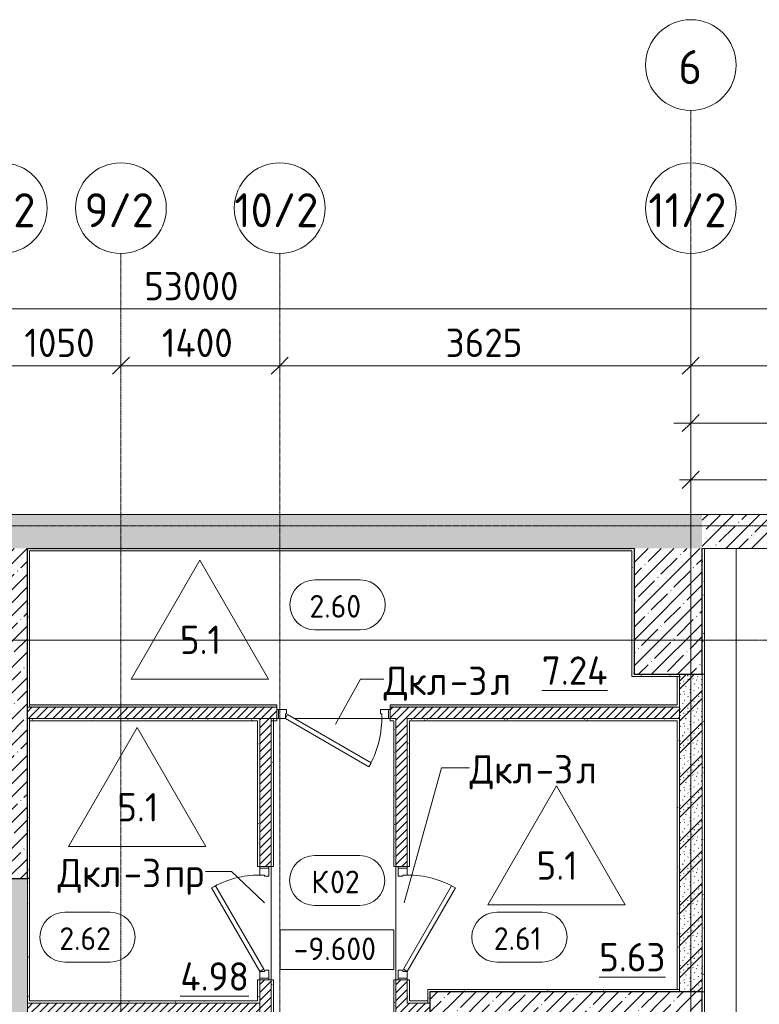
# Model space of a CAD drawing. Header units: millimetres. Extents: x 25887 to 100685, y -10965 to 131188.
# Tile 44 of 49: x 59183 to 65704, y 122290 to 130972. Entities that reach past the tile are written whole.
import ezdxf

# ---------------------------------------------------------------- set-up
doc = ezdxf.new("R2010")
doc.units = ezdxf.units.MM
doc.linetypes.add('4_ Штрихпунктир_ 10 х 2 мм', pattern=[14, 10, -2, 0, -2])
for name, color, linetype, lineweight in [('A-ANNO-DIMS', 7, 'Continuous', 5), ('A-ANNO-DIMS-100', 7, 'Continuous', 5), ('A-AREA-IDEN', 7, 'Continuous', 5), ('A-DOOR', 7, 'Continuous', 13), ('A-DOOR-FRAM', 7, 'Continuous', 13), ('A-DOOR-IDEN', 7, 'Continuous', 5), ('A-FLOR', 7, 'Continuous', 13), ('A-FLOR-IDEN', 7, 'Continuous', 5), ('A-WALL', 7, 'Continuous', 13), ('A-WALL-PATT', 7, 'Continuous', 13), ('C-PRKG', 7, 'Continuous', 13), ('G-ANNO-DIMS', 7, 'Continuous', 5), ('I-WALL', 7, 'Continuous', 13), ('S-COLS', 7, 'Continuous', 25), ('S-GRID', 7, 'Continuous', 5), ('S-GRID-IDEN', 7, 'Continuous', 5)]:
    doc.layers.add(name, color=color, linetype=linetype, lineweight=lineweight)
doc.styles.add('GOST Common_1', font='GOST_Common.ttf', dxfattribs={"height": 300})
doc.styles.add('GOST Common_2', font='GOST_Common.ttf', dxfattribs={"height": 200})
doc.styles.add('GOST Common_3', font='GOST_Common.ttf', dxfattribs={"height": 250})
doc.dimstyles.new('2_5_мм', dxfattribs={"dimscale": 304.8, "dimtxt": 251.428749, "dimasz": 0.492126, "dimexe": 0.492126, "dimexo": 0.492126, "dimgap": 0, "dimtad": 1, "dimdec": 5, "dimrnd": 1e-05, "dimdsep": 46, "dimtxsty": 'GOST Common_3', "dimblk1": 'OBLIQUE', "dimblk2": 'OBLIQUE', "dimsah": 1, "dimcen": 0.09, "dimdle": 0.492126, "dimadec": 5, "dimazin": 2, "dimtfac": 1, "dimtdec": 4, "dimtix": 1, "dimtmove": 0, "dimatfit": 3, "dimfxl": 1, "dimtvp": 1, "dimtolj": 1, "dimtzin": 0, "dimarcsym": 2})
doc.dimstyles.new('2_5_мм_1', dxfattribs={"dimscale": 304.8, "dimtxt": 251.428749, "dimasz": 0.492126, "dimexe": 0.492126, "dimexo": 0.492126, "dimgap": 0, "dimtad": 1, "dimdec": 5, "dimrnd": 1e-05, "dimdsep": 46, "dimtxsty": 'GOST Common_3', "dimblk1": 'OBLIQUE', "dimblk2": 'OBLIQUE', "dimsah": 1, "dimcen": 0.09, "dimdle": 0.492126, "dimadec": 5, "dimazin": 2, "dimtfac": 1, "dimtdec": 4, "dimtix": 1, "dimtmove": 1, "dimatfit": 3, "dimfxl": 1, "dimtvp": 1, "dimtolj": 1, "dimtzin": 0, "dimarcsym": 2})
doc.dimstyles.new('2_мм_1', dxfattribs={"dimscale": 304.8, "dimtxt": 201.142999, "dimasz": 0.492126, "dimexe": 0.328084, "dimexo": 0.492126, "dimgap": 0, "dimtad": 1, "dimdec": 0, "dimdsep": 46, "dimtxsty": 'GOST Common_2', "dimblk1": 'OBLIQUE', "dimblk2": 'OBLIQUE', "dimsah": 1, "dimcen": 0.09, "dimdle": 0.328084, "dimadec": 5, "dimazin": 2, "dimtfac": 1, "dimtdec": 4, "dimtix": 1, "dimtmove": 0, "dimatfit": 3, "dimfxl": 1, "dimtvp": 1, "dimtolj": 1, "dimtzin": 0, "dimarcsym": 2})
pattern_1 = [(0, (0, 0), (203.2, 50.8), [3.353, -149.047, 3.353, -149.047, -812.8]), (0, (0, 0), (203.2, 50.8), [-304.8, 3.353, -301.447, 3.353, -149.047, -355.6]), (0, (0, 0), (203.2, 50.8), [-762, 3.353, -98.247, 3.353, -250.647]), (120, (76.2, 25.4), (-145.59409, 150.576362), [3.353, -149.047, 3.353, -149.047, -812.8]), (120, (76.2, 25.4), (-145.59409, 150.576362), [-304.8, 3.353, -301.447, 3.353, -149.047, -355.6]), (120, (76.2, 25.4), (-145.59409, 150.576362), [-762, 3.353, -98.247, 3.353, -250.647]), (240, (101.6, 127), (-57.60591, -201.376362), [3.353, -149.047, 3.353, -149.047, -812.8]), (240, (101.6, 127), (-57.60591, -201.376362), [-304.8, 3.353, -301.447, 3.353, -149.047, -355.6]), (240, (101.6, 127), (-57.60591, -201.376362), [-762, 3.353, -98.247, 3.353, -250.647])]
pattern_2 = [(135, (150.28, 188.64), (-282.8427, 3e-14), [5, -395]), (135, (174.9, 237.36), (-282.8427, 3e-14), [5, -395]), (135, (211.96, 236.53), (-282.8427, 3e-14), [5, -395]), (135, (114.96, 223.96), (-282.8427, 3e-14), [5, -395]), (135, (77.54, 223.96), (-282.8427, 3e-14), [5, -395]), (135, (57.44, 184.52), (-282.8427, 3e-14), [5, -395]), (135, (66.21, 142.9), (-282.8427, 3e-14), [5, -395]), (135, (107.33, 161), (-282.8427, 3e-14), [5, -395]), (135, (99.08, 130.94), (-282.8427, 3e-14), [5, -395]), (135, (22.6, 136.46), (-282.8427, 3e-14), [5, -395]), (135, (21.16, 168.08), (-282.8427, 3e-14), [5, -395]), (135, (46.13, 96.12), (-282.8427, 3e-14), [5, -395]), (135, (3.54, 74.6), (-282.8427, 3e-14), [5, -395]), (135, (40.3, 47.56), (-282.8427, 3e-14), [5, -395]), (135, (39.77, 18.47), (-282.8427, 3e-14), [5, -395]), (135, (76.94, 37.28), (-282.8427, 3e-14), [5, -395]), (135, (114.18, 62.4), (-282.8427, 3e-14), [5, -395]), (135, (139.87, 90.2), (-282.8427, 3e-14), [5, -395]), (135, (141.44, 15.82), (-282.8427, 3e-14), [5, -395]), (135, (188.69, 26.73), (-282.8427, 3e-14), [5, -395]), (135, (176.14, 51.36), (-282.8427, 3e-14), [5, -395]), (135, (177.03, 0), (-282.8427, 3e-14), [5, -395]), (135, (276.61, 8.22), (-282.8427, 3e-14), [5, -395]), (135, (271.19, 31.72), (-282.8427, 3e-14), [5, -395]), (135, (268.29, 119.65), (-282.8427, 3e-14), [5, -395]), (135, (237.92, 101.95), (-282.8427, 3e-14), [5, -395]), (135, (237.92, 158.27), (-282.8427, 3e-14), [5, -395]), (135, (260.4, 204.35), (-282.8427, 3e-14), [5, -395]), (135, (275.54, 235.4), (-282.8427, 3e-14), [5, -395]), (135, (117.62, 268.96), (-282.8427, 3e-14), [5, -395]), (135, (203.62, 273.83), (-282.8427, 3e-14), [5, -395]), (135, (47.24, 279.3), (-282.8427, 3e-14), [5, -395]), (135, (23.2, 266.16), (-282.8427, 3e-14), [5, -395]), (135, (42.78, 232.52), (-282.8427, 3e-14), [5, -395]), (135, (177.76, 90.57), (-282.8427, 3e-14), [5, -395]), (135, (181.12, 121.8), (-282.8427, 3e-14), [5, -395]), (135, (206.73, 172.06), (-282.8427, 3e-14), [5, -395]), (135, (143.14, 136.62), (-282.8427, 3e-14), [5, -395]), (135, (211.51, 131.86), (-282.8427, 3e-14), [5, -395]), (135, (81.47, 95.1), (-282.8427, 3e-14), [5, -395]), (135, (235.13, 60.46), (-282.8427, 3e-14), [5, -395]), (135, (242.24, 4.89), (-282.8427, 3e-14), [5, -395]), (45, (0, 106.07), (-282.8427, 0), []), (45, (106.07, 0), (-282.8427, 0), []), (45, (176.78, 0), (-282.8427, 0), []), (45, (0, 176.78), (-282.8427, 0), [])]
pattern_3 = [(45, (0, 0), (-35.355339, 35.355339), [])]
pattern_4 = [(45, (0, 0), (-114.04925, 114.04925), []), (45, (114.05, 0), (-114.04925, 114.04925), [201.612, -40.322, 3.353, -36.97])]

# ---------------------------------------------------------------- blocks, each defined once
blk = doc.blocks.new('Наметкина 10_РД_АР_П_Отделка_R21_rvt-1--02_Подвал_МП_часть Б')
at = {"layer": 'A-WALL-PATT', "lineweight": 5}
h = blk.add_hatch(dxfattribs=at)
h.set_pattern_fill('FP_25', color=256, style=0, pattern_type=2)
h.set_pattern_definition(pattern_1)
h.paths.add_polyline_path([(64580, 126290), (64580, 126310), (59250, 126310), (59250, 126290), (63669.3, 126290)])
h = blk.add_hatch(dxfattribs=at)
h.set_pattern_fill('FP_25', color=256, style=0, pattern_type=2)
h.set_pattern_definition(pattern_1)
h.paths.add_polyline_path([(59270, 124910), (59270, 126290), (59250, 126290), (59250, 124910)])
h = blk.add_hatch(dxfattribs=at)
h.set_pattern_fill('FP_25', color=256, style=0, pattern_type=2)
h.set_pattern_definition(pattern_1)
h.paths.add_polyline_path([(64600, 125200), (64600, 126310), (64580, 126310), (64580, 125200)])
h = blk.add_hatch(dxfattribs=at)
h.set_pattern_fill('FP_25', color=256, style=0, pattern_type=2)
h.set_pattern_definition(pattern_1)
h.paths.add_polyline_path([(65220, 125200), (65220, 126310), (65200, 126310), (65200, 125200)])
h = blk.add_hatch(dxfattribs=at)
h.set_pattern_fill('FP_25', color=256, style=0, pattern_type=2)
h.set_pattern_definition(pattern_1)
h.paths.add_polyline_path([(65000, 125180), (65000, 125200), (64580, 125200), (64580, 125180)])
h = blk.add_hatch(dxfattribs=at)
h.set_pattern_fill('FP_25', color=256, style=0, pattern_type=2)
h.set_pattern_definition(pattern_1)
h.paths.add_polyline_path([(65220, 122400), (65220, 125200), (65200, 125200), (65200, 122400)])
h = blk.add_hatch(dxfattribs=at)
h.set_pattern_fill('FP_25', color=256, style=0, pattern_type=2)
h.set_pattern_definition(pattern_1)
h.paths.add_polyline_path([(65000, 124910), (65000, 125180), (64980, 125180), (64980, 124910)])
h = blk.add_hatch(dxfattribs=at)
h.set_pattern_fill('FP_25', color=256, style=0, pattern_type=2)
h.set_pattern_definition(pattern_1)
h.paths.add_polyline_path([(64980, 124910), (64980, 124930), (62450, 124930), (62450, 124910), (63669.3, 124910)])
h.paths.add_polyline_path([(61450, 124910), (61450, 124930), (59270, 124930), (59270, 124910), (59844.4, 124910)])
h = blk.add_hatch(dxfattribs=at)
h.set_pattern_fill('FP_25', color=256, style=0, pattern_type=2)
h.set_pattern_definition(pattern_1)
h.paths.add_polyline_path([(59270, 123400), (59270, 124810), (59250, 124810), (59250, 123400)])
h = blk.add_hatch(dxfattribs=at)
h.set_pattern_fill('FP_25', color=256, style=0, pattern_type=2)
h.set_pattern_definition(pattern_1)
h.paths.add_polyline_path([(61280, 124790), (61300, 124790), (61300, 124810), (59270, 124810), (59270, 124790), (59844.4, 124790)])
h = blk.add_hatch(dxfattribs=at)
h.set_pattern_fill('FP_25', color=256, style=0, pattern_type=2)
h.set_pattern_definition(pattern_1)
h.paths.add_polyline_path([(61280, 122320), (61300, 122320), (61300, 122505), (61280, 122505)])
h.paths.add_polyline_path([(61300, 123505), (61300, 124790), (61280, 124790), (61280, 123505)])
h = blk.add_hatch(dxfattribs=at)
h.set_pattern_fill('FP_25', color=256, style=0, pattern_type=2)
h.set_pattern_definition(pattern_1)
h.paths.add_polyline_path([(61420, 120230), (61420, 121000), (61400, 121000), (61400, 120230)])
h.paths.add_polyline_path([(61400, 122000), (61420, 122000), (61420, 122505), (61400, 122505)])
h.paths.add_polyline_path([(61400, 123505), (61420, 123505), (61420, 124790), (61400, 124790), (61400, 124477.9)])
h = blk.add_hatch(dxfattribs=at)
h.set_pattern_fill('FP_25', color=256, style=0, pattern_type=2)
h.set_pattern_definition(pattern_1)
h.paths.add_polyline_path([(62480, 124790), (62500, 124790), (62500, 124810), (62450, 124810), (62450, 124790)])
h.paths.add_polyline_path([(61450, 124790), (61450, 124810), (61420, 124810), (61420, 124790)])
h = blk.add_hatch(dxfattribs=at)
h.set_pattern_fill('FP_25', color=256, style=0, pattern_type=2)
h.set_pattern_definition(pattern_1)
h.paths.add_polyline_path([(62480, 120250), (62500, 120250), (62500, 121000), (62480, 121000)])
h.paths.add_polyline_path([(62480, 122000), (62500, 122000), (62500, 122505), (62480, 122505)])
h.paths.add_polyline_path([(62500, 123505), (62500, 124790), (62480, 124790), (62480, 123505)])
h = blk.add_hatch(dxfattribs=at)
h.set_pattern_fill('FP_25', color=256, style=0, pattern_type=2)
h.set_pattern_definition(pattern_1)
h.paths.add_polyline_path([(62620, 122320), (62620, 122505), (62600, 122505), (62600, 122320)])
h.paths.add_polyline_path([(62600, 123505), (62620, 123505), (62620, 124810), (62600, 124810), (62600, 124477.9)])
h = blk.add_hatch(dxfattribs=at)
h.set_pattern_fill('FP_25', color=256, style=0, pattern_type=2)
h.set_pattern_definition(pattern_1)
h.paths.add_polyline_path([(64980, 124790), (65000, 124790), (65000, 124810), (62620, 124810), (62620, 124790), (63669.3, 124790)])
h = blk.add_hatch(dxfattribs=at)
h.set_pattern_fill('FP_25', color=256, style=0, pattern_type=2)
h.set_pattern_definition(pattern_1)
h.paths.add_polyline_path([(65000, 122420), (65000, 124790), (64980, 124790), (64980, 122420)])
h = blk.add_hatch(dxfattribs=at)
h.set_pattern_fill('FP_25', color=256, style=0, pattern_type=2)
h.set_pattern_definition(pattern_1)
h.paths.add_polyline_path([(59270, 122300), (59270, 123400), (59250, 123400), (59250, 122300)])
h = blk.add_hatch(dxfattribs=at)
h.set_pattern_fill('FP_25', color=256, style=0, pattern_type=2)
h.set_pattern_definition(pattern_1)
h.paths.add_polyline_path([(65000, 122400), (65000, 122420), (62780, 122420), (62780, 122400), (63669.3, 122400)])
h = blk.add_hatch(dxfattribs=at)
h.set_pattern_fill('FP_25', color=256, style=0, pattern_type=2)
h.set_pattern_definition(pattern_1)
h.paths.add_polyline_path([(62800, 122300), (62800, 122400), (62780, 122400), (62780, 122300)])
h = blk.add_hatch(dxfattribs=at)
h.set_pattern_fill('FP_25', color=256, style=0, pattern_type=2)
h.set_pattern_definition(pattern_1)
h.paths.add_polyline_path([(65220, 122000), (65220, 122400), (65200, 122400), (65200, 122000)])
h = blk.add_hatch(dxfattribs=at)
h.set_pattern_fill('FP_25', color=256, style=0, pattern_type=2)
h.set_pattern_definition(pattern_1)
h.paths.add_polyline_path([(59270, 122300), (61300, 122300), (61300, 122320), (59270, 122320)])
h = blk.add_hatch(dxfattribs=at)
h.set_pattern_fill('FP_25', color=256, style=0, pattern_type=2)
h.set_pattern_definition(pattern_1)
h.paths.add_polyline_path([(62780, 122300), (62780, 122320), (62600, 122320), (62600, 122300), (62713.1, 122300)])
at = {"layer": 'A-WALL'}
for p, q in [((64580, 126310), (59250, 126310)), ((59250, 126310), (59250, 126290)), ((59250, 126290), (59250, 124910)), ((59270, 126290), (64580, 126290)), ((59270, 124910), (59270, 126290)), ((64600, 126310), (64580, 126310)), ((64580, 126290), (64580, 125200)), ((64600, 125200), (64600, 126310)), ((65200, 126310), (65200, 125200)), ((65220, 126310), (65200, 126310)), ((65220, 125200), (65220, 126310)), ((64580, 125200), (64580, 125180)), ((65000, 125200), (64600, 125200)), ((65000, 125180), (65000, 125200)), ((65200, 125200), (65200, 122400)), ((65220, 125200), (65200, 125200)), ((65200, 125200), (65220, 125200)), ((65220, 122400), (65220, 125200)), ((64580, 125180), (65000, 125180)), ((65000, 125180), (64980, 125180)), ((64980, 125180), (64980, 124930)), ((65000, 124910), (65000, 125180)), ((59250, 124910), (59270, 124910)), ((61450, 124930), (59270, 124930)), ((59270, 124930), (59270, 124910)), ((59270, 124910), (61450, 124910)), ((61450, 124910), (61450, 124930)), ((64980, 124930), (62450, 124930)), ((62450, 124930), (62450, 124910)), ((62450, 124910), (64980, 124910)), ((64980, 124910), (65000, 124910)), ((59250, 124810), (59250, 123400)), ((59270, 124810), (59250, 124810)), ((59270, 123400), (59270, 124810)), ((61300, 124810), (59270, 124810)), ((59270, 124810), (59270, 124790)), ((59270, 124790), (61280, 124790)), ((61280, 124790), (61280, 123505)), ((61300, 124790), (61300, 124810)), ((61300, 123505), (61300, 124790)), ((61420, 124790), (61400, 124790)), ((61400, 124790), (61400, 123505)), ((61450, 124810), (61420, 124810)), ((61420, 124810), (61420, 124790)), ((61420, 123505), (61420, 124790)), ((61420, 124790), (61450, 124790)), ((61450, 124790), (61450, 124810)), ((62500, 124810), (62450, 124810)), ((62450, 124810), (62450, 124790)), ((62450, 124790), (62480, 124790)), ((62480, 124790), (62480, 123505)), ((62500, 124790), (62500, 124810)), ((62500, 123505), (62500, 124790)), ((62600, 124810), (62600, 123505)), ((62620, 124810), (62600, 124810)), ((65000, 124810), (62620, 124810)), ((62620, 124790), (64980, 124790)), ((62620, 123505), (62620, 124790)), ((64980, 124790), (64980, 122420)), ((65000, 124790), (65000, 124810)), ((65000, 122420), (65000, 124790)), ((61280, 123505), (61300, 123505)), ((61400, 123505), (61420, 123505)), ((62480, 123505), (62500, 123505)), ((62600, 123505), (62620, 123505)), ((59250, 123400), (59250, 122300)), ((59270, 123400), (59250, 123400)), ((59250, 123400), (59270, 123400)), ((59270, 122320), (59270, 123400)), ((61300, 122505), (61280, 122505)), ((61280, 122505), (61280, 122320)), ((61300, 122320), (61300, 122505)), ((61420, 122505), (61400, 122505)), ((61400, 122505), (61400, 122000)), ((61420, 122000), (61420, 122505)), ((62500, 122505), (62480, 122505)), ((62480, 122505), (62480, 122000)), ((62500, 122000), (62500, 122505)), ((62600, 122505), (62600, 122320)), ((62620, 122505), (62600, 122505)), ((62620, 122320), (62620, 122505)), ((65000, 122420), (62780, 122420)), ((62780, 122420), (62780, 122400)), ((64980, 122420), (65000, 122420)), ((65000, 122400), (65000, 122420)), ((62780, 122400), (62780, 122300)), ((62800, 122400), (65000, 122400)), ((62800, 122300), (62800, 122400)), ((65200, 122400), (65220, 122400)), ((65200, 122400), (65200, 122000)), ((65220, 122400), (65200, 122400)), ((65220, 122000), (65220, 122400)), ((59250, 122300), (59270, 122300)), ((61280, 122320), (59270, 122320)), ((59270, 122300), (61300, 122300)), ((61300, 122300), (61300, 122320)), ((62600, 122320), (62600, 122300)), ((62600, 122300), (62780, 122300)), ((62780, 122320), (62620, 122320)), ((62780, 122300), (62780, 122320)), ((62780, 122300), (62800, 122300))]:
    blk.add_line(p, q, dxfattribs=at)
blk = doc.blocks.new('АР_Дверь однопольная - 1000х2100h_850__Кладовая-4711845--02_Подвал_МП_часть Б')
at = {"layer": 'A-DOOR'}
for p, q in [((-311.1, 475), (-331.1, 440.4)), ((-331.1, 440.4), (405, 15.4)), ((425, 50), (-311.1, 475)), ((405, 15.4), (425, 50))]:
    blk.add_line(p, q, dxfattribs=at)
at = {"layer": 'A-DOOR', "lineweight": 5}
blk.add_arc((425, 50), 850, 150, 180, dxfattribs=at)
at = {"layer": 'A-DOOR-FRAM'}
for p, q in [((-485, 50), (-500, 50)), ((-425, 50), (-485, 50)), ((-485, 50), (-485, -30)), ((-425, 10), (-425, 50)), ((-415, 10), (-425, 10)), ((-415, -30), (-415, 10)), ((425, 10), (415, 10)), ((415, 10), (415, -30)), ((485, 50), (425, 50)), ((425, 50), (425, 10)), ((485, -30), (485, 50)), ((485, 50), (500, 50)), ((-485, -30), (-500, -30)), ((-485, -30), (-415, -30)), ((415, -30), (485, -30)), ((485, -30), (500, -30))]:
    blk.add_line(p, q, dxfattribs=at)
blk = doc.blocks.new('АР_Машиноместо - 4900x2400_М__5300х2500_-2211001--02_Подвал_МП_часть Б')
at = {"layer": 'C-PRKG'}
for p, q in [((2500, 0), (0, 0)), ((0, 0), (0, -5300)), ((2500, 0), (2500, -5300)), ((450, -800), (450, -4500)), ((450, -800), (2050, -800)), ((2050, -800), (2050, -4500)), ((450, -4500), (2050, -4500)), ((800, -5300), (750, -5300))]:
    blk.add_line(p, q, dxfattribs=at)
blk = doc.blocks.new('АР_Дверь однопольная - 1000х2100h_850__Кладовая-4711806--02_Подвал_МП_часть Б')
at = {"layer": 'A-DOOR'}
for p, q in [((311.1, 475), (-425, 50)), ((-405, 15.4), (331.1, 440.4)), ((331.1, 440.4), (311.1, 475)), ((-425, 50), (-405, 15.4))]:
    blk.add_line(p, q, dxfattribs=at)
at = {"layer": 'A-DOOR', "lineweight": 5}
blk.add_arc((-425, 50), 850, 360, 30, dxfattribs=at)
at = {"layer": 'A-DOOR-FRAM'}
for p, q in [((-485, 50), (-500, 50)), ((-425, 50), (-485, 50)), ((-485, 50), (-485, -30)), ((-425, 10), (-425, 50)), ((-415, 10), (-425, 10)), ((-415, -30), (-415, 10)), ((425, 10), (415, 10)), ((415, 10), (415, -30)), ((485, 50), (425, 50)), ((425, 50), (425, 10)), ((485, -30), (485, 50)), ((485, 50), (500, 50)), ((-485, -30), (-500, -30)), ((-485, -30), (-415, -30)), ((415, -30), (485, -30)), ((485, -30), (500, -30))]:
    blk.add_line(p, q, dxfattribs=at)
blk = doc.blocks.new('Ось сетки - 8_0 мм-31302--02_Подвал_МП_часть Б')
at = {"layer": 'S-GRID-IDEN'}
blk.add_circle((0, 0), 4, dxfattribs=at)
blk = doc.blocks.new('Марка помещения _Номер_ - 2 мм-68851--02_Подвал_МП_часть Б')
at = {"layer": 'A-AREA-IDEN'}
for p, q in [((-2.027, 2.21), (1.973, 2.21)), ((-2.027, -2.19), (1.973, -2.19))]:
    blk.add_line(p, q, dxfattribs=at)
for centre, start, end in [((-2.027, 0.01), 90, 270), ((1.973, 0.01), 270, 90)]:
    blk.add_arc(centre, 2.2, start, end, dxfattribs=at)
blk = doc.blocks.new('DIMBLOCK117--02_Подвал_МП_часть Б')
at = {"layer": 'A-ANNO-DIMS-100'}
for p, q in [((59025, 127877.2), (59025, 128071.1)), ((60075, 127877.2), (60075, 128071.1)), ((59025, 127921.1), (60075, 127921.1)), ((59025, 127921.1), (59025, 127877.2)), ((60075, 127921.1), (60075, 127877.2))]:
    blk.add_line(p, q, dxfattribs=at)
at = {"layer": 'A-ANNO-DIMS-100', "lineweight": 25}
for p, q in [((59025, 127921.1), (59100, 127996.1)), ((60075, 127921.1), (60150, 127996.1)), ((59025, 127921.1), (58950, 127846.1)), ((60075, 127921.1), (60000, 127846.1))]:
    blk.add_line(p, q, dxfattribs=at)
at = {"layer": 'A-ANNO-DIMS-100', "color": 0, "insert": (59224, 128247.8), "char_height": 250, "width": 782.412, "attachment_point": 1, "line_spacing_factor": 1.022761, "style": 'GOST Common_3'}
blk.add_mtext('1050', dxfattribs=at)
blk = doc.blocks.new('_Oblique')
at = {"color": 0, "linetype": 'ByBlock', "lineweight": -2}
blk.add_line((-0.5, -0.5), (0.5, 0.5), dxfattribs=at)
blk = doc.blocks.new('DIMBLOCK118--02_Подвал_МП_часть Б')
at = {"layer": 'A-ANNO-DIMS-100'}
for p, q in [((60075, 127877.2), (60075, 128071.1)), ((61475, 127877.2), (61475, 128071.1)), ((60075, 127921.1), (61475, 127921.1)), ((60075, 127921.1), (60075, 127877.2)), ((61475, 127921.1), (61475, 127877.2))]:
    blk.add_line(p, q, dxfattribs=at)
at = {"layer": 'A-ANNO-DIMS-100', "lineweight": 25}
for p, q in [((60075, 127921.1), (60150, 127996.1)), ((61475, 127921.1), (61550, 127996.1)), ((60075, 127921.1), (60000, 127846.1)), ((61475, 127921.1), (61400, 127846.1))]:
    blk.add_line(p, q, dxfattribs=at)
at = {"layer": 'A-ANNO-DIMS-100', "color": 0, "insert": (60436.2, 128247.8), "char_height": 250, "width": 813.095, "attachment_point": 1, "line_spacing_factor": 1.022761, "style": 'GOST Common_3'}
blk.add_mtext('1400', dxfattribs=at)
blk = doc.blocks.new('DIMBLOCK119--02_Подвал_МП_часть Б')
at = {"layer": 'A-ANNO-DIMS-100'}
for p, q in [((61475, 127877.2), (61475, 128071.1)), ((65100, 127877.2), (65100, 128071.1)), ((61475, 127921.1), (65100, 127921.1)), ((61475, 127921.1), (61475, 127877.2)), ((65100, 127921.1), (65100, 127877.2))]:
    blk.add_line(p, q, dxfattribs=at)
at = {"layer": 'A-ANNO-DIMS-100', "lineweight": 25}
for p, q in [((61475, 127921.1), (61550, 127996.1)), ((65100, 127921.1), (65175, 127996.1)), ((61475, 127921.1), (61400, 127846.1)), ((65100, 127921.1), (65025, 127846.1))]:
    blk.add_line(p, q, dxfattribs=at)
at = {"layer": 'A-ANNO-DIMS-100', "color": 0, "insert": (62938.1, 128247.8), "char_height": 250, "width": 838.664, "attachment_point": 1, "line_spacing_factor": 1.022761, "style": 'GOST Common_3'}
blk.add_mtext('3625', dxfattribs=at)
blk = doc.blocks.new('DIMBLOCK120--02_Подвал_МП_часть Б')
at = {"layer": 'A-ANNO-DIMS-100'}
for p, q in [((65100, 127877.2), (65100, 128071.1)), ((72670, 127877.2), (72670, 128071.1)), ((65100, 127921.1), (72670, 127921.1)), ((65100, 127921.1), (65100, 127877.2)), ((72670, 127921.1), (72670, 127877.2))]:
    blk.add_line(p, q, dxfattribs=at)
at = {"layer": 'A-ANNO-DIMS-100', "lineweight": 25}
for p, q in [((65100, 127921.1), (65175, 127996.1)), ((72670, 127921.1), (72745, 127996.1)), ((65100, 127921.1), (65025, 127846.1)), ((72670, 127921.1), (72595, 127846.1))]:
    blk.add_line(p, q, dxfattribs=at)
at = {"layer": 'A-ANNO-DIMS-100', "color": 0, "insert": (68535.6, 128247.8), "char_height": 250, "width": 838.664, "attachment_point": 1, "line_spacing_factor": 1.022761, "style": 'GOST Common_3'}
blk.add_mtext('7570', dxfattribs=at)
blk = doc.blocks.new('DIMBLOCK123--02_Подвал_МП_часть Б')
at = {"layer": 'A-ANNO-DIMS-100'}
for p, q in [((65100, 127370.7), (65100, 127564.6)), ((70800, 127370.7), (70800, 127564.6)), ((64950, 127414.6), (70800, 127414.6)), ((65100, 127414.6), (65100, 127370.7)), ((70800, 127414.6), (70800, 127370.7))]:
    blk.add_line(p, q, dxfattribs=at)
at = {"layer": 'A-ANNO-DIMS-100', "lineweight": 25}
for p, q in [((65100, 127414.6), (65175, 127489.6)), ((70800, 127414.6), (70875, 127489.6)), ((65100, 127414.6), (65025, 127339.6)), ((70800, 127414.6), (70725, 127339.6))]:
    blk.add_line(p, q, dxfattribs=at)
at = {"layer": 'A-ANNO-DIMS-100', "color": 0, "insert": (67600.6, 127741.3), "char_height": 250, "width": 838.664, "attachment_point": 1, "line_spacing_factor": 1.022761, "style": 'GOST Common_3'}
blk.add_mtext('5700', dxfattribs=at)
blk = doc.blocks.new('DIMBLOCK126--02_Подвал_МП_часть Б')
at = {"layer": 'A-ANNO-DIMS-100'}
for p, q in [((34000, 128377.2), (34000, 128571.1)), ((87000, 128377.2), (87000, 128571.1)), ((33850, 128421.1), (87150, 128421.1)), ((34000, 128421.1), (34000, 128377.2)), ((60180, 128421.1), (60500, 128421.1)), ((61153.7, 128421.1), (60180, 128421.1)), ((87000, 128421.1), (87000, 128377.2))]:
    blk.add_line(p, q, dxfattribs=at)
at = {"layer": 'A-ANNO-DIMS-100', "lineweight": 25}
for p, q in [((34000, 128421.1), (34075, 128496.1)), ((87000, 128421.1), (87075, 128496.1)), ((34000, 128421.1), (33925, 128346.1)), ((87000, 128421.1), (86925, 128346.1))]:
    blk.add_line(p, q, dxfattribs=at)
at = {"layer": 'A-ANNO-DIMS-100', "color": 0, "insert": (60280, 128747.8), "char_height": 250, "width": 1048.33, "attachment_point": 1, "line_spacing_factor": 1.022761, "style": 'GOST Common_3'}
blk.add_mtext('53000', dxfattribs=at)
blk = doc.blocks.new('DIMBLOCK132--02_Подвал_МП_часть Б')
at = {"layer": 'A-ANNO-DIMS-100'}
for p, q in [((65100, 126870.7), (65100, 127014.6)), ((67200, 126460), (67200, 127014.6)), ((65000, 126914.6), (67200, 126914.6)), ((65100, 126914.6), (65100, 126870.7)), ((67200, 126914.6), (67200, 126460))]:
    blk.add_line(p, q, dxfattribs=at)
at = {"layer": 'A-ANNO-DIMS-100', "lineweight": 25}
for p, q in [((65100, 126914.6), (65175, 126989.6)), ((67200, 126914.6), (67275, 126989.6)), ((65100, 126914.6), (65025, 126839.6)), ((67200, 126914.6), (67125, 126839.6))]:
    blk.add_line(p, q, dxfattribs=at)
at = {"layer": 'A-ANNO-DIMS-100', "color": 0, "insert": (65889.2, 127176), "char_height": 200, "width": 625.93, "attachment_point": 1, "line_spacing_factor": 1.022761, "style": 'GOST Common_2'}
blk.add_mtext('2100', dxfattribs=at)
blk = doc.blocks.new('Высотные отметки - Frame_2-749557--02_Подвал_МП_часть Б')
at = {"layer": 'G-ANNO-DIMS'}
for p, q in [((-5, 3.5), (-5, 0)), ((5, 3.5), (-5, 3.5)), ((5, 0), (5, 3.5)), ((-5, 0), (5, 0))]:
    blk.add_line(p, q, dxfattribs=at)
blk = doc.blocks.new('Марка полов - Марка полов-4106608--02_Подвал_МП_часть Б')
at = {"layer": 'A-FLOR-IDEN'}
for p, q in [((0, 7), (-6.062, -3.5)), ((6.062, -3.5), (0, 7)), ((-6.062, -3.5), (6.062, -3.5))]:
    blk.add_line(p, q, dxfattribs=at)

msp = doc.modelspace()

# ---------------------------------------------------------------- hatches: boundary and pattern name
at = {"layer": 'A-WALL-PATT', "lineweight": 5}
h = msp.add_hatch(dxfattribs=at)
h.set_pattern_fill('FP_3', color=256, style=0, pattern_type=2)
h.set_pattern_definition(pattern_4)
h.paths.add_polyline_path([(56019.538182, 126310), (65200, 126310), (65200, 126610), (46400, 126610), (46400, 126310), (52194.65305, 126310)])
h = msp.add_hatch(dxfattribs=at)
h.set_pattern_fill('FP_3', color=256, style=0, pattern_type=2)
h.set_pattern_definition(pattern_4)
h.paths.add_polyline_path([(67200, 126310), (67200, 126610), (65200, 126610), (65200, 126310)])
h = msp.add_hatch(dxfattribs=at)
h.set_pattern_fill('FP_1', color=256, style=0, pattern_type=2)
h.set_pattern_definition(pattern_2)
h.paths.add_polyline_path([(65200, 122400), (65200, 125200), (65000, 125200), (65000, 122400)])
h = msp.add_hatch(dxfattribs=at)
h.set_pattern_fill('FP_2', color=256, style=0, pattern_type=2)
h.set_pattern_definition(pattern_3)
h.paths.add_polyline_path([(65000, 124810), (65000, 124910), (62450, 124910), (62450, 124810), (63669.308445, 124810)])
h.paths.add_polyline_path([(59250, 124810), (61450, 124810), (61450, 124910), (59250, 124910)])
h = msp.add_hatch(dxfattribs=at)
h.set_pattern_fill('FP_2', color=256, style=0, pattern_type=2)
h.set_pattern_definition(pattern_3)
h.paths.add_polyline_path([(61400, 120250), (61400, 121000), (61300, 121000), (61300, 120250)])
h.paths.add_polyline_path([(61400, 122000), (61400, 122505), (61300, 122505), (61300, 122000)])
h.paths.add_polyline_path([(61300, 123505), (61400, 123505), (61400, 124810), (61300, 124810), (61300, 124477.853406)])
h = msp.add_hatch(dxfattribs=at)
h.set_pattern_fill('FP_2', color=256, style=0, pattern_type=2)
h.set_pattern_definition(pattern_3)
h.paths.add_polyline_path([(62600, 120350), (62600, 121000), (62500, 121000), (62500, 120350)])
h.paths.add_polyline_path([(62600, 122000), (62600, 122505), (62500, 122505), (62500, 122000)])
h.paths.add_polyline_path([(62600, 123505), (62600, 124810), (62500, 124810), (62500, 123505)])
h = msp.add_hatch(dxfattribs=at)
h.set_pattern_fill('FP_1', color=256, style=0, pattern_type=2)
h.set_pattern_definition(pattern_2)
h.paths.add_polyline_path([(59050, 119050), (59250, 119050), (59250, 123400), (59050, 123400), (59050, 119189.750347)])
h = msp.add_hatch(dxfattribs=at)
h.set_pattern_fill('FP_2', color=256, style=0, pattern_type=2)
h.set_pattern_definition(pattern_3)
h.paths.add_polyline_path([(61300, 122200), (61300, 122300), (59250, 122300), (59250, 122200), (59844.423313, 122200)])
h = msp.add_hatch(dxfattribs=at)
h.set_pattern_fill('FP_2', color=256, style=0, pattern_type=2)
h.set_pattern_definition(pattern_3)
h.paths.add_polyline_path([(62800, 122200), (62800, 122300), (62600, 122300), (62600, 122200), (62713.087162, 122200)])
at = {"layer": 'S-COLS', "lineweight": 5}
h = msp.add_hatch(dxfattribs=at)
h.set_pattern_fill('FP_3', color=256, style=0, pattern_type=2)
h.set_pattern_definition(pattern_4)
h.paths.add_polyline_path([(59250, 123400), (59250, 126310), (58850, 126310), (58850, 123400)])
h = msp.add_hatch(dxfattribs=at)
h.set_pattern_fill('FP_3', color=256, style=0, pattern_type=2)
h.set_pattern_definition(pattern_4)
h.paths.add_polyline_path([(65200, 125200), (65200, 126310), (64600, 126310), (64600, 125200)])
h = msp.add_hatch(dxfattribs=at)
h.set_pattern_fill('FP_3', color=256, style=0, pattern_type=2)
h.set_pattern_definition(pattern_4)
h.paths.add_polyline_path([(65200, 122000), (65200, 122400), (62800, 122400), (62800, 122000), (63669.308445, 122000)])

# ---------------------------------------------------------------- linework, layer by layer
at = {"layer": 'A-DOOR-IDEN'}
for p, q in [((61967.754364, 124760.173919), (62186.837151, 125156.536456)), ((62186.837151, 125156.536456), (62393.229774, 125156.536456)), ((62572.840157, 123184.864353), (62900.921378, 124375.985263)), ((62900.921378, 124375.985263), (63149.875534, 124375.985263)), ((61050.927021, 123462.027783), (60820.494257, 123462.027783)), ((61341.223053, 123183.907446), (61050.927021, 123462.027783))]:
    msp.add_line(p, q, dxfattribs=at)
at = {"layer": 'A-FLOR'}
for p, q in [((61465, 124810), (61450, 124810)), ((62375, 124810), (61605, 124810)), ((62450, 124810), (62435, 124810)), ((61400, 123505), (61400, 122505)), ((62500, 122505), (62500, 123505))]:
    msp.add_line(p, q, dxfattribs=at)
at = {"layer": 'A-WALL'}
for p, q in [((67200, 126610), (45400, 126610)), ((59250, 126310), (64600, 126310)), ((65200, 126310), (67200, 126310))]:
    msp.add_line(p, q, dxfattribs=at)
at = {"layer": 'I-WALL'}
for p, q in [((65000, 125200), (65000, 122400)), ((65200, 125200), (65000, 125200)), ((65200, 122400), (65200, 125200)), ((61450, 124910), (59250, 124910)), ((59250, 124910), (59250, 124810)), ((61450, 124810), (61450, 124910)), ((65000, 124910), (62450, 124910)), ((62450, 124910), (62450, 124810)), ((59250, 124810), (61450, 124810)), ((61300, 124810), (61300, 123505)), ((61400, 123505), (61400, 124810)), ((62450, 124810), (62500, 124810)), ((62500, 124810), (62500, 123505)), ((62600, 124810), (65000, 124810)), ((62600, 123505), (62600, 124810)), ((61300, 123505), (61400, 123505)), ((62500, 123505), (62600, 123505)), ((59250, 123400), (59050, 123400)), ((59250, 119050), (59250, 123400)), ((61300, 122505), (61300, 122000)), ((61400, 122505), (61300, 122505)), ((61400, 122000), (61400, 122505)), ((62500, 122505), (62500, 122000)), ((62600, 122505), (62500, 122505)), ((62600, 122300), (62600, 122505)), ((65000, 122400), (65200, 122400)), ((61300, 122300), (59250, 122300)), ((62800, 122300), (62600, 122300)), ((62800, 122200), (62800, 122300))]:
    msp.add_line(p, q, dxfattribs=at)
at = {"layer": 'S-COLS'}
for p, q in [((59250, 123400), (59250, 126310)), ((64600, 126310), (64600, 125200)), ((65200, 125200), (65200, 126310)), ((64600, 125200), (65200, 125200)), ((58850, 123400), (59250, 123400)), ((65200, 122400), (62800, 122400)), ((62800, 122400), (62800, 122000)), ((65200, 122000), (65200, 122400))]:
    msp.add_line(p, q, dxfattribs=at)
at = {"layer": 'S-GRID', "linetype": '4_ Штрихпунктир_ 10 х 2 мм'}
for p, q in [((65100, 46823.416182), (65100, 130172)), ((60075, 80104.964717), (60075, 128910)), ((61475, 80104.964717), (61475, 128910)), ((65100, 80104.964717), (65100, 128910)), ((91551.922019, 126510), (27912.537886, 126510)), ((91551.922019, 126510), (27912.537886, 126510)), ((65663.030763, 125500), (27912.537886, 125500)), ((91551.922019, 125500), (28288.23047, 125500))]:
    msp.add_line(p, q, dxfattribs=at)

# ---------------------------------------------------------------- block references
at = {"lineweight": 5}
msp.add_blockref('Наметкина 10_РД_АР_П_Отделка_R21_rvt-1--02_Подвал_МП_часть Б', (0, 0), dxfattribs=at)
at = {"layer": 'A-AREA-IDEN', "xscale": 99.99999999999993, "yscale": 99.99999999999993, "zscale": 99.99999999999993}
for p in [(61988.522096, 125810.845155), (61984.756411, 123380.57881), (59782.999903, 122880.57881), (63591.105615, 122880.57881)]:
    msp.add_blockref('Марка помещения _Номер_ - 2 мм-68851--02_Подвал_МП_часть Б', p, dxfattribs=at)
at = {"layer": 'A-DOOR'}
for name, p, rotation in [('АР_Дверь однопольная - 1000х2100h_850__Кладовая-4711845--02_Подвал_МП_часть Б', (61950, 124860), 180), ('АР_Дверь однопольная - 1000х2100h_850__Кладовая-4711806--02_Подвал_МП_часть Б', (61350, 123005), 89.9999999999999), ('АР_Дверь однопольная - 1000х2100h_850__Кладовая-4711845--02_Подвал_МП_часть Б', (62550, 123005), 270)]:
    msp.add_blockref(name, p, dxfattribs=dict(at, rotation=rotation))
at = {"layer": 'A-FLOR-IDEN', "xscale": 99.99999999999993, "yscale": 99.99999999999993, "zscale": 99.99999999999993}
for p in [(60771.113936, 125506.536456), (60218.994257, 124030.38733), (63915.756422, 123516.23933)]:
    msp.add_blockref('Марка полов - Марка полов-4106608--02_Подвал_МП_часть Б', p, dxfattribs=at)
at = {"layer": 'C-PRKG', "rotation": 180}
msp.add_blockref('АР_Машиноместо - 4900x2400_М__5300х2500_-2211001--02_Подвал_МП_часть Б', (68000, 121010), dxfattribs=at)
at = {"layer": 'G-ANNO-DIMS', "xscale": 99.99999999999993, "yscale": 99.99999999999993, "zscale": 99.99999999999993}
msp.add_blockref('Высотные отметки - Frame_2-749557--02_Подвал_МП_часть Б', (61980.101768, 122597.973537), dxfattribs=at)
at = {"layer": 'S-GRID-IDEN', "xscale": 99.99999999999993, "yscale": 99.99999999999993, "zscale": 99.99999999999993}
for p in [(65100, 130572), (59025, 129310), (60075, 129310), (61475, 129310), (65100, 129310)]:
    msp.add_blockref('Ось сетки - 8_0 мм-31302--02_Подвал_МП_часть Б', p, dxfattribs=at)

# ---------------------------------------------------------------- texts
at = {"layer": 'A-AREA-IDEN', "attachment_point": 1}
for s, insert, char_height, width, style in [('2.60', (61737.5079, 125899.588337), 200, 601.265625, 'GOST Common_2'), ('\\L7.24', (63786.58605, 125357.569581), 250, 761.603125, 'GOST Common_3'), ('\\fGOST Common|b0|i0|c204|p34|;К', (61753.742215, 123469.321992), 200, 200.421875, 'GOST Common_2'), ('02', (61919.106798, 123469.321992), 200, 352.7425, 'GOST Common_2'), ('2.62', (59531.985707, 122969.321992), 200, 601.265625, 'GOST Common_2'), ('2.61', (63363.091419, 122969.321992), 200, 545.1475, 'GOST Common_2'), ('\\L5.63', (64291.727671, 122830.491583), 250, 737.5525, 'GOST Common_3'), ('\\L4.98', (60598.655719, 122660.615478), 250, 761.603125, 'GOST Common_3')]:
    msp.add_mtext(s, dxfattribs=dict(at, insert=insert, char_height=char_height, width=width, style=style))
at = {"layer": 'A-DOOR-IDEN', "char_height": 250, "attachment_point": 1, "style": 'GOST Common_3'}
for s, insert, width in [('Дкл', (62393.229774, 125267.463539), 705.485), ('-3', (62975.313108, 125267.463539), 432.91125), ('\\fGOST Common|b0|i0|c204|p34|;л', (63332.500608, 125267.463539), 216.455625), ('Дкл', (63149.875534, 124486.912346), 705.485), ('-3', (63731.958867, 124486.912346), 432.91125), ('\\fGOST Common|b0|i0|c204|p34|;л', (64089.146367, 124486.912346), 216.455625), ('Дкл', (59517.494257, 123572.954866), 705.485), ('-3', (60099.57759, 123572.954866), 432.91125), ('пр', (60456.76509, 123572.954866), 432.91125)]:
    msp.add_mtext(s, dxfattribs=dict(at, insert=insert, width=width))
at = {"layer": 'A-FLOR-IDEN', "char_height": 250, "width": 456.961875, "attachment_point": 1, "style": 'GOST Common_3'}
for insert in [(60594.737653, 125628.598128), (60042.617974, 124152.449002), (63739.380139, 123638.301002)]:
    msp.add_mtext('5.1', dxfattribs=dict(at, insert=insert))
at = {"layer": 'G-ANNO-DIMS', "insert": (61597.945242, 122879.339198), "char_height": 200, "width": 917.17566319, "attachment_point": 1, "line_spacing_factor": 1.022761, "style": 'GOST Common_2'}
msp.add_mtext('-9.600', dxfattribs=at)
at = {"layer": 'S-GRID-IDEN', "char_height": 300, "attachment_point": 1, "style": 'GOST Common_1'}
for s, insert, width in [('\\fGOST Common|b0|i0|c204|p34|;6', (64990.87793, 130704.087149), 256.54), ('8/2', (58703.87793, 129442.087149), 769.62), ('9/2', (59753.87793, 129442.087149), 769.62), ('10/2', (61074.87793, 129442.087149), 962.025), ('11/2', (64725.87793, 129442.087149), 897.89)]:
    msp.add_mtext(s, dxfattribs=dict(at, insert=insert, width=width))

# ---------------------------------------------------------------- dimensions: what is measured, and where the dimension line sits
at = {"layer": 'A-ANNO-DIMS'}
dim = msp.add_linear_dim(base=(86999.9999999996, 128421.1043726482), p1=(33999.9999999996, 128527.1703898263), p2=(86999.9999999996, 128527.1703898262), dimstyle='2_5_мм_1', override={"dimpost": '<>', "dimfxl": 53000}, dxfattribs=at)
dim.commit()
dim.dimension.update_dxf_attribs({"geometry": 'DIMBLOCK126--02_Подвал_МП_часть Б', "text_midpoint": (60804.2087788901, 128581.1447819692), "dimtype": 160})
for base, p1, p2, dimstyle, override, picture, middle in [((60075, 127921.104373), (59025, 128027.17039), (60075, 128027.17039), '2_5_мм', {"dimpost": '<>', "dimfxl": 1050}, 'DIMBLOCK117--02_Подвал_МП_часть Б', (59550, 128046.104373)), ((61475, 127921.104373), (60075, 128027.17039), (61475, 128027.17039), '2_5_мм', {"dimpost": '<>', "dimfxl": 1400}, 'DIMBLOCK118--02_Подвал_МП_часть Б', (60775, 128046.104373)), ((65100, 127921.104373), (61475, 128027.17039), (65100, 128027.17039), '2_5_мм', {"dimpost": '<>', "dimfxl": 3625}, 'DIMBLOCK119--02_Подвал_МП_часть Б', (63287.5, 128046.104373)), ((72669.9999999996, 127921.1043726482), (65099.9999999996, 128027.1703898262), (72669.9999999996, 128027.1703898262), '2_5_мм', {"dimpost": '<>', "dimfxl": 7570}, 'DIMBLOCK120--02_Подвал_МП_часть Б', (68884.9999999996, 128046.1043726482)), ((70800.0000000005, 127414.6208469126), (65099.9999999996, 127520.6868640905), (70800.0000000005, 127520.6868640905), '2_5_мм', {"dimpost": '<>', "dimfxl": 5700}, 'DIMBLOCK123--02_Подвал_МП_часть Б', (67950.0000000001, 127539.6208469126)), ((67200, 126914.620847), (65100, 127020.686864), (67200, 126310), '2_мм_1', {"dimpost": '<>', "dimfxl": 2216.997027}, 'DIMBLOCK132--02_Подвал_МП_часть Б', (66150, 127014.620847))]:
    dim = msp.add_linear_dim(base=base, p1=p1, p2=p2, dimstyle=dimstyle, override=override, dxfattribs=at)
    dim.commit()
    dim.dimension.update_dxf_attribs({"geometry": picture, "text_midpoint": middle})

doc.saveas('drawing.dxf')
